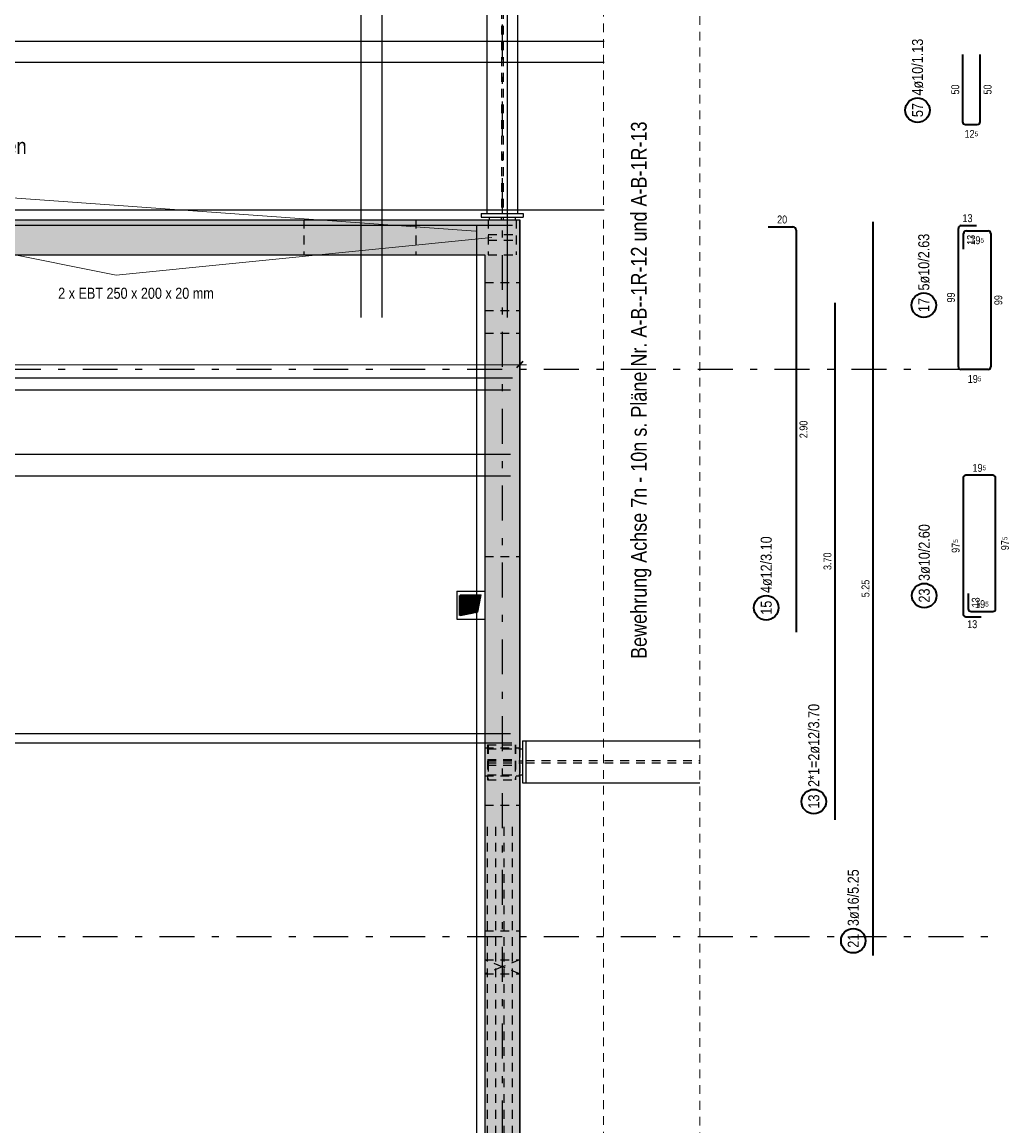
# Model space of a CAD drawing. Header units: millimetres. Extents: x -5 to 96, y -36 to 51.
# Tile 23 of 46: x 36 to 50, y 9 to 25. Entities that reach past the tile are written whole.
import ezdxf

# ---------------------------------------------------------------- set-up
doc = ezdxf.new("R2010")
doc.units = ezdxf.units.MM
doc.linetypes.add('DASHDOTX2', pattern=[2, 1, -0.5, 0, -0.5])
doc.linetypes.add('HIDDEN', pattern=[0.375, 0.25, -0.125])
for name, color, linetype, lineweight in [('Achsen', 7, 'Continuous', 20), ('Geschnittene Kanten', 7, 'Continuous', 20), ('Schraffuren', 7, 'Continuous', 20)]:
    doc.layers.add(name, color=color, linetype=linetype, lineweight=lineweight)
doc.styles.add('Arial Narrow', font='ARIALN.TTF')
doc.dimstyles.new('Arch_Strakon_dimstyle', dxfattribs={"dimtxt": 15.75, "dimasz": 1, "dimexe": 1.25, "dimexo": 0.0625, "dimgap": 1, "dimtad": 0, "dimdec": 3, "dimzin": 12, "dimdsep": 46, "dimtxsty": 'Arial Narrow', "dimblk": 'Arrowhead_Tick', "dimsah": 1, "dimcen": 0, "dimse1": 1, "dimse2": 1, "dimclrd": 6, "dimclrt": 2, "dimazin": 0, "dimtfac": 1, "dimtdec": 4, "dimtmove": 0, "dimatfit": 3, "dimldrblk": 'NONE', "dimfxl": 1, "dimtvp": 1, "dimtolj": 1, "dimtzin": 0, "dimlwd": 13, "dimarcsym": 2})

# ---------------------------------------------------------------- blocks, each defined once
blk = doc.blocks.new('Arrowhead_Tick')
at = {"color": 0, "linetype": 'Continuous', "lineweight": -2, "ltscale": 0.5}
for p, q in [((0, 20), (0, -10)), ((-1, 0), (0, 0)), ((10, 0), (0, 0))]:
    blk.add_line(p, q, dxfattribs=at)
at = {"color": 2, "linetype": 'Continuous', "lineweight": 35, "ltscale": 0.5}
blk.add_line((4.4, 4.4), (-4.4, -4.4), dxfattribs=at)
blk = doc.blocks.new('*D17')
at = {"color": 6, "linetype": 'Continuous', "lineweight": 13}
blk.add_line((21.71, 20.05), (42.846, 20.05), dxfattribs=at)
at = {"layer": 'Defpoints', "color": 0}
for p in [(21.7, 21.117), (42.856, 20.502), (42.856, 20.05)]:
    blk.add_point(p, dxfattribs=at)
at = {"color": 6, "lineweight": 13, "xscale": 0.01, "yscale": 0.01, "zscale": 0.01}
blk.add_blockref('Arrowhead_Tick', (42.856, 20.05), dxfattribs=at)
at = {"color": 6, "lineweight": 13, "xscale": 0.01, "yscale": 0.01, "zscale": 0.01, "rotation": 180}
blk.add_blockref('Arrowhead_Tick', (21.7, 20.05), dxfattribs=at)
at = {"color": 2, "lineweight": 35, "insert": (32.278, 20.18), "char_height": 0.1575, "attachment_point": 5, "style": 'Arial Narrow'}
blk.add_mtext('\\A1;10.57{\\A1;\\H.6x;\\S8;}', dxfattribs=at)
blk = doc.blocks.new('_None')

msp = doc.modelspace()

# ---------------------------------------------------------------- hatches: boundary and pattern name
at = {"lineweight": 13}
h = msp.add_hatch(dxfattribs=at)
h.set_pattern_fill('Mau', color=6, scale=0.01, angle=45, style=0, pattern_type=2)
h.set_pattern_definition([(45, (0, 0), (-0.00367695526, 0.00367695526), [])])
h.paths.add_polyline_path([(42.006217, 16.456558), (42.256217, 16.506558), (42.306217, 16.756558), (42.006217, 16.756558)])
at = {"layer": 'Schraffuren', "lineweight": 13, "true_color": 0xd7ffd7}
for points in [[(42.856217, 21.621704), (15.357128, 21.621704), (15.357128, 22.121704), (42.856217, 22.121704)], [(42.856217, 21.621704), (42.856217, 3.567223), (42.356217, 3.567223), (42.356217, 21.621704)]]:
    msp.add_hatch(color=254, dxfattribs=at).paths.add_polyline_path(points)

# ---------------------------------------------------------------- linework, layer by layer
at = {"color": 9, "linetype": 'HIDDEN', "lineweight": 0, "ltscale": 0.5}
for p, q in [((44.056962, 37.758186), (44.056962, 22.338848)), ((44.056962, 22.121704), (44.056962, 3.571951))]:
    msp.add_line(p, q, dxfattribs=at)
at = {"color": 5, "linetype": 'HIDDEN', "lineweight": 18, "ltscale": 0.5}
msp.add_line((45.436807, 37.63723), (45.436807, 1.912878), dxfattribs=at)
at = {"color": 3, "linetype": 'HIDDEN', "lineweight": 25, "ltscale": 0.5}
for p, q in [((42.595071, 37.274557), (42.595071, 22.211704)), ((42.619071, 37.274557), (42.619071, 22.211704)), ((39.770771, 22.121704), (39.770771, 21.621704)), ((41.370771, 22.121704), (41.370771, 21.621704)), ((42.407071, 22.121704), (42.407071, 21.621704)), ((42.592556, 22.161704), (42.592556, 22.121704)), ((42.621556, 22.161704), (42.621556, 22.121704)), ((42.807071, 22.121704), (42.807071, 21.621704)), ((42.407071, 21.911704), (42.807071, 21.911704)), ((42.407071, 21.831704), (42.807071, 21.831704)), ((42.407071, 21.621704), (42.807071, 21.621704)), ((42.356217, 21.226646), (42.856217, 21.226646)), ((42.356217, 20.826646), (42.856217, 20.826646)), ((42.357071, 20.502444), (42.856217, 20.502444)), ((42.357071, 20.502444), (42.357071, 17.302444)), ((42.357071, 17.302444), (42.856217, 17.302444)), ((42.356217, 14.567271), (42.856217, 14.567271)), ((42.396217, 14.607256), (42.796217, 14.607256)), ((42.396217, 14.607256), (42.396217, 14.107256)), ((42.396217, 14.553271), (42.856217, 14.553271)), ((42.407071, 14.607256), (42.407071, 14.381771)), ((42.793056, 14.607256), (42.793056, 14.381771)), ((42.796217, 14.607256), (42.796217, 14.107256)), ((42.856962, 14.553271), (42.856962, 14.181271)), ((42.396217, 14.397256), (42.796217, 14.397256)), ((42.396217, 14.381771), (42.896217, 14.381771)), ((42.407071, 14.381771), (42.407071, 14.352771)), ((42.793056, 14.381771), (42.793056, 14.352771)), ((42.946217, 14.382771), (45.436807, 14.382771)), ((42.396217, 14.352771), (42.896217, 14.352771)), ((42.396217, 14.317256), (42.796217, 14.317256)), ((42.407071, 14.352771), (42.407071, 14.107256)), ((42.793056, 14.352771), (42.793056, 14.107256)), ((42.946217, 14.351771), (45.436807, 14.351771)), ((42.356217, 14.167271), (42.856217, 14.167271)), ((42.396217, 14.181271), (42.856217, 14.181271)), ((42.396217, 14.107256), (42.796217, 14.107256)), ((42.357071, 13.745936), (42.856217, 13.745936)), ((42.357071, 13.745936), (42.357071, 11.945936)), ((42.394952, 3.633269), (42.394952, 13.445836)), ((42.514952, 3.633269), (42.514952, 13.445836)), ((42.634952, 3.633269), (42.634952, 13.445836)), ((42.754952, 3.633269), (42.754952, 13.445836)), ((42.357071, 11.945936), (42.856217, 11.945936)), ((42.357071, 11.531829), (42.856217, 11.531829)), ((42.357071, 11.531829), (42.357071, 11.331829)), ((42.357071, 11.331829), (42.856217, 11.331829))]:
    msp.add_line(p, q, dxfattribs=at)
at = {"color": 3, "linetype": 'Continuous', "lineweight": 25}
for p, q in [((42.387125, 36.132041), (42.387125, 22.211704)), ((42.827125, 36.132241), (42.827125, 22.211704)), ((42.307071, 22.211704), (42.907071, 22.211704)), ((42.307071, 22.211704), (42.307071, 22.161704)), ((42.307071, 22.161704), (42.907071, 22.161704)), ((42.421056, 22.161704), (42.421056, 22.121704)), ((42.793056, 22.161704), (42.793056, 22.121704)), ((42.856217, 22.121704), (42.856962, 22.121704)), ((42.856962, 22.121704), (42.856962, 14.553271)), ((42.907071, 22.211704), (42.907071, 22.161704)), ((41.956217, 16.806558), (42.356217, 16.806558)), ((41.956217, 16.806558), (41.956217, 16.406558)), ((41.956217, 16.406558), (42.356217, 16.406558)), ((42.856217, 14.553271), (42.896217, 14.553271)), ((42.896217, 14.667271), (42.946217, 14.667271)), ((42.896217, 14.667256), (42.896217, 14.067256)), ((42.946217, 14.667271), (45.436807, 14.667271)), ((42.946217, 14.667271), (42.946217, 14.067256)), ((42.856217, 14.181271), (42.896217, 14.181271)), ((42.856962, 14.181271), (42.856962, 3.571951)), ((42.896217, 14.067271), (42.946217, 14.067271)), ((42.946217, 14.067271), (45.436807, 14.067271))]:
    msp.add_line(p, q, dxfattribs=at)
at = {"color": 3, "linetype": 'Continuous', "lineweight": 25, "ltscale": 0.5}
for p, q in [((44.066215, 24.67432), (25.066215, 24.67413)), ((44.066215, 24.372743), (25.066215, 24.372553)), ((44.066215, 22.261704), (25.066215, 22.261514)), ((42.756217, 22.041702), (21.759536, 22.041702)), ((42.236899, 22.041704), (42.236899, 3.567223)), ((42.756217, 19.857023), (21.759536, 19.857023)), ((42.725476, 19.684793), (28.125476, 19.684793)), ((42.725476, 18.762294), (28.125476, 18.762294)), ((42.725476, 18.454794), (28.125476, 18.454794)), ((42.725476, 14.764796), (28.125476, 14.764796)), ((24.746217, 14.637256), (42.746217, 14.637256))]:
    msp.add_line(p, q, dxfattribs=at)
at = {"color": 5, "linetype": 'Continuous', "lineweight": 18}
for p, q in [((29.370877, 22.886645), (42.229504, 21.959719)), ((37.082109, 21.328621), (33.678378, 22.013598)), ((37.082109, 21.328621), (42.460215, 21.871955))]:
    msp.add_line(p, q, dxfattribs=at)
at = {"color": 2, "linetype": 'Continuous', "lineweight": 35, "ltscale": 0.5}
for p, q in [((47.910354, 22.094796), (47.910354, 19.694796)), ((49.132979, 20.020567), (49.132979, 22.000474)), ((49.172979, 22.040474), (49.392979, 22.040474)), ((49.247979, 21.965474), (49.557979, 21.965474)), ((49.207979, 21.705474), (49.207979, 21.925474)), ((49.597979, 21.925474), (49.597979, 20.020567)), ((47.366556, 20.934796), (47.366556, 13.534796)), ((49.557979, 19.980567), (49.172979, 19.980567)), ((47.910354, 19.694796), (47.910354, 14.694796)), ((49.200453, 18.426797), (49.200453, 16.481847)), ((49.625453, 18.466797), (49.240453, 18.466797)), ((49.665453, 16.556847), (49.665453, 18.426797)), ((49.275453, 16.776847), (49.275453, 16.556847)), ((49.240453, 16.441847), (49.460453, 16.441847)), ((49.315453, 16.516847), (49.625453, 16.516847)), ((47.910354, 14.694796), (47.910354, 11.594796))]:
    msp.add_line(p, q, dxfattribs=at)
at = {"color": 6, "linetype": 'Continuous', "lineweight": 13}
for p, q in [((42.006217, 16.456558), (42.006217, 16.756558)), ((42.006217, 16.756558), (42.306217, 16.756558)), ((42.256217, 16.506558), (42.306217, 16.756558)), ((42.006217, 16.456558), (42.256217, 16.506558))]:
    msp.add_line(p, q, dxfattribs=at)
at = {"color": 4, "linetype": 'Continuous', "lineweight": 50}
for p, q in [((42.006899, 16.460664), (42.006899, 16.74521)), ((42.006899, 16.74521), (42.302389, 16.74521))]:
    msp.add_line(p, q, dxfattribs=at)
at = {"color": 2, "linetype": 'Continuous', "lineweight": 35, "ltscale": 0.5}
for centre in [(48.638504, 20.90151), (48.644659, 16.744544), (47.064825, 13.796469), (47.62919, 11.804787)]:
    msp.add_circle(centre, 0.175, dxfattribs=at)
for centre, start, end in [((49.172979, 22.000474), 90, 180), ((49.247979, 21.925474), 90, 180), ((49.557979, 21.925474), 0, 90), ((49.172979, 20.020567), 180, 270), ((49.557979, 20.020567), 270, 0), ((49.240453, 18.426797), 90, 180), ((49.625453, 18.426797), 0, 90), ((49.240453, 16.481847), 180, 270), ((49.315453, 16.556847), 180, 270), ((49.625453, 16.556847), 270, 0)]:
    msp.add_arc(centre, 0.04, start, end, dxfattribs=at)
at = {"layer": 'Achsen', "color": 3, "linetype": 'DASHDOTX2', "lineweight": 25, "ltscale": 0.5}
for p, q in [((42.607008, 39.218719), (42.607008, -0.764409)), ((3.604582, 19.987023), (49.572129, 19.987023)), ((3.604582, 11.867023), (49.572129, 11.867023))]:
    msp.add_line(p, q, dxfattribs=at)
at = {"layer": 'Achsen', "color": 3, "linetype": 'Continuous', "lineweight": 25, "ltscale": 0.5}
for p, q in [((40.589597, 20.726558), (40.589597, 36.726558)), ((40.888661, 20.726558), (40.888661, 36.726558)), ((42.683041, 20.726558), (42.683041, 36.726558))]:
    msp.add_line(p, q, dxfattribs=at)
at = {"layer": 'Achsen', "color": 2, "linetype": 'Continuous', "lineweight": 35, "ltscale": 0.5}
for p, q in [((46.411356, 22.021704), (46.763356, 22.021704)), ((46.811356, 21.973704), (46.811356, 16.221704))]:
    msp.add_line(p, q, dxfattribs=at)
at = {"layer": 'Achsen', "color": 3, "linetype": 'HIDDEN', "lineweight": 25, "ltscale": 0.5}
for p, q in [((42.606644, 11.431829), (42.357071, 11.531829)), ((42.606644, 11.431829), (42.357071, 11.331829)), ((42.856217, 11.531829), (42.606644, 11.431829)), ((42.856217, 11.331829), (42.606644, 11.431829))]:
    msp.add_line(p, q, dxfattribs=at)
at = {"layer": 'Achsen', "color": 2, "linetype": 'Continuous', "lineweight": 35, "ltscale": 0.5}
msp.add_circle((46.383901, 16.570455), 0.175, dxfattribs=at)
msp.add_arc((46.763356, 21.973704), 0.048, 0, 90, dxfattribs=at)
at = {"layer": 'Geschnittene Kanten', "color": 3, "linetype": 'Continuous', "lineweight": 25}
for p, q in [((15.357128, 22.121704), (42.856217, 22.121704)), ((42.856217, 22.121704), (42.856217, 21.621704)), ((23.37703, 21.621704), (42.356217, 21.621704)), ((42.356217, 21.621704), (42.356217, 3.567223)), ((42.856217, 21.621704), (42.856217, 3.567223))]:
    msp.add_line(p, q, dxfattribs=at)
at = {"layer": 'Schraffuren', "color": 2, "linetype": 'Continuous', "lineweight": 35, "ltscale": 0.5}
for p, q in [((49.194746, 24.487381), (49.194746, 23.527381)), ((49.444746, 23.527381), (49.444746, 24.487381)), ((49.234746, 23.487381), (49.404746, 23.487381))]:
    msp.add_line(p, q, dxfattribs=at)
msp.add_circle((48.548602, 23.692127), 0.175, dxfattribs=at)
for centre, start, end in [((49.234746, 23.527381), 180, 270), ((49.404746, 23.527381), 270, 0)]:
    msp.add_arc(centre, 0.04, start, end, dxfattribs=at)

# ---------------------------------------------------------------- texts
at = {"color": 4, "lineweight": 50, "style": 'Arial Narrow'}
msp.add_text('Bew. Pos. 37 und 40 im Bereich der Stahlträgerauflager örtl. ablängen', height=0.225, dxfattribs=at).set_placement((27.793131, 23.064141))
at = {"color": 2, "lineweight": 35, "style": 'Arial Narrow'}
msp.add_text('2 x EBT 250 x 200 x 20 mm', height=0.1575, dxfattribs=at).set_placement((36.253793, 20.99335))
at = {"color": 3, "lineweight": 25, "char_height": 0.1125, "attachment_point": 1, "line_spacing_factor": 0.9, "style": 'Arial Narrow'}
for s, insert in [('13', (49.192104, 22.202974)), ('19{\\A1;\\H.6x;\\S5;}', (49.305526, 21.887349)), ('19{\\A1;\\H.6x;\\S5;}', (49.268026, 19.902442)), ('19{\\A1;\\H.6x;\\S5;}', (49.3355, 18.629297)), ('19{\\A1;\\H.6x;\\S5;}', (49.373, 16.679347)), ('13', (49.259578, 16.391847))]:
    msp.add_mtext(s, dxfattribs=dict(at, insert=insert))
at = {"color": 2, "lineweight": 35, "char_height": 0.1575, "attachment_point": 1, "rotation": 90, "line_spacing_factor": 0.9, "style": 'Arial Narrow'}
for s, insert in [('5ø10/2.63', (48.559754, 21.11151)), ('17', (48.559754, 20.802285)), ('3ø10/2.60', (48.565909, 16.954544)), ('23', (48.565909, 16.645319)), ('2*1=2ø12/3.70', (46.986075, 14.006469)), ('13', (46.986075, 13.697244)), ('3ø16/5.25', (47.55044, 12.014787)), ('21', (47.55044, 11.705562))]:
    msp.add_mtext(s, dxfattribs=dict(at, insert=insert))
at = {"color": 3, "lineweight": 25, "char_height": 0.1125, "attachment_point": 1, "rotation": 90, "line_spacing_factor": 0.9, "style": 'Arial Narrow'}
for s, insert in [('13', (49.257979, 21.764599)), ('99', (48.970479, 20.939645)), ('99', (49.647979, 20.902145)), ('97{\\A1;\\H.6x;\\S5;}', (49.743578, 17.394369)), ('97{\\A1;\\H.6x;\\S5;}', (49.037953, 17.356869)), ('3.70', (47.204056, 17.111046)), ('5.25', (47.747854, 16.721046)), ('13', (49.325453, 16.575972))]:
    msp.add_mtext(s, dxfattribs=dict(at, insert=insert))
at = {"layer": 'Achsen', "color": 4, "lineweight": 50, "style": 'Arial Narrow'}
msp.add_text('Bewehrung Achse 7n - 10n s. Pläne Nr. A-B--1R-12 und A-B-1R-13', height=0.225, rotation=90, dxfattribs=at).set_placement((44.674103, 15.83819))
at = {"layer": 'Achsen', "color": 3, "lineweight": 25, "insert": (46.540481, 22.184204), "char_height": 0.1125, "attachment_point": 1, "line_spacing_factor": 0.9, "style": 'Arial Narrow'}
msp.add_mtext('20', dxfattribs=at)
at = {"layer": 'Achsen', "color": 3, "lineweight": 25, "insert": (46.861356, 18.997954), "char_height": 0.1125, "attachment_point": 1, "rotation": 90, "line_spacing_factor": 0.9, "style": 'Arial Narrow'}
msp.add_mtext('2.90', dxfattribs=at)
at = {"layer": 'Achsen', "color": 2, "lineweight": 35, "char_height": 0.1575, "attachment_point": 1, "rotation": 90, "line_spacing_factor": 0.9, "style": 'Arial Narrow'}
for s, insert in [('4ø12/3.10', (46.305151, 16.780455)), ('15', (46.305151, 16.47123))]:
    msp.add_mtext(s, dxfattribs=dict(at, insert=insert))
at = {"layer": 'Schraffuren', "color": 2, "lineweight": 35, "char_height": 0.1575, "attachment_point": 1, "rotation": 90, "line_spacing_factor": 0.9, "style": 'Arial Narrow'}
for s, insert in [('4ø10/1.13', (48.469852, 23.902127)), ('57', (48.469852, 23.592902))]:
    msp.add_mtext(s, dxfattribs=dict(at, insert=insert))
at = {"layer": 'Schraffuren', "color": 3, "lineweight": 25, "char_height": 0.1125, "attachment_point": 1, "rotation": 90, "line_spacing_factor": 0.9, "style": 'Arial Narrow'}
for insert in [(49.032246, 23.916506), (49.494746, 23.916506)]:
    msp.add_mtext('50', dxfattribs=dict(at, insert=insert))
at = {"layer": 'Schraffuren', "color": 3, "lineweight": 25, "insert": (49.222293, 23.409256), "char_height": 0.1125, "attachment_point": 1, "line_spacing_factor": 0.9, "style": 'Arial Narrow'}
msp.add_mtext('12{\\A1;\\H.6x;\\S5;}', dxfattribs=at)

# ---------------------------------------------------------------- dimensions: what is measured, and where the dimension line sits
at = {"lineweight": 35}
dim = msp.add_linear_dim(base=(42.856217, 20.05), p1=(21.699536, 21.116556), p2=(42.856217, 20.502444), text='10.57{\\A1;\\H.6x;\\S8;}', dimstyle='Arch_Strakon_dimstyle', override={"dimscale": 0.01, "dimtxt": 15.75, "dimasz": 1, "dimgap": 5, "dimtad": 1, "dimjust": 0, "dimtih": 0, "dimtoh": 0, "dimdec": 3, "dimdsep": 46, "dimtxsty": 'Arial Narrow', "dimclrd": 6, "dimclrt": 2, "dimtix": 1, "dimtofl": 255, "dimtmove": 0, "dimatfit": 2, "dimfxl": 0, "dimfxlon": 0, "dimtvp": 31.746032, "dimlwd": 13}, dxfattribs=at)
dim.commit()
dim.dimension.update_dxf_attribs({"geometry": '*D17', "text_midpoint": (32.277876, 20.05), "dimtype": 160})

doc.saveas('drawing.dxf')
